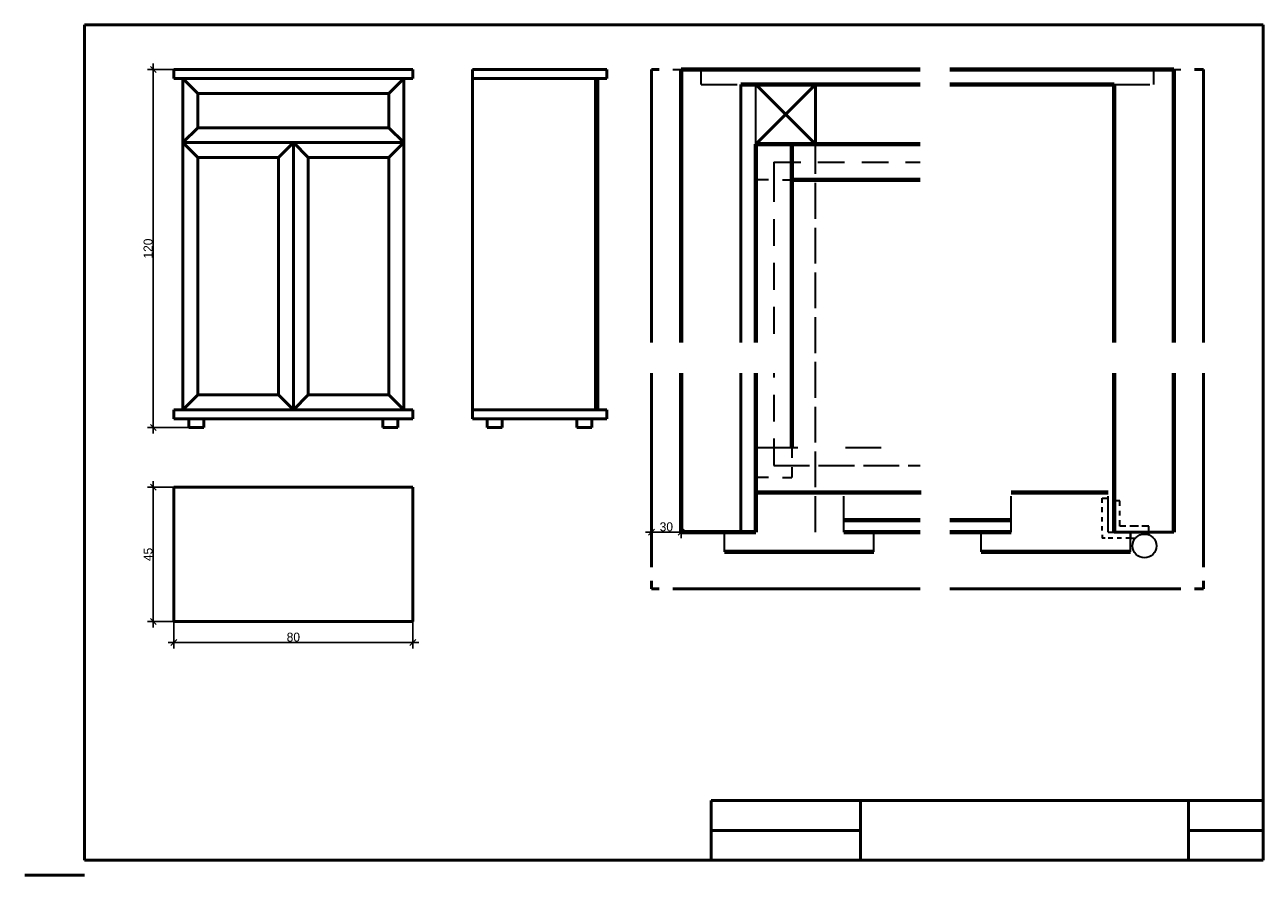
# Model space of a CAD drawing. Header units: millimetres. Extents: x 0 to 415, y 0 to 285.
import ezdxf

# ---------------------------------------------------------------- set-up
doc = ezdxf.new("R2010")
doc.units = ezdxf.units.MM
doc.linetypes.add('ACAD_ISO02W100', pattern=[15, 12, -3])
doc.linetypes.add('ACAD_ISO03W100', pattern=[30, 12, -18])
doc.layers.add('ansicht', color=7, linetype='Continuous', lineweight=50, plot=False)
doc.layers.add('verdeckt', color=7, linetype='ACAD_ISO03W100', lineweight=35, plot=False)
doc.dimstyles.new('Standard$0', dxfattribs={"dimscale": 0, "dimtxt": 3, "dimasz": 2, "dimexe": 2, "dimexo": 0.0625, "dimgap": 0.25, "dimtad": 1, "dimdec": 0, "dimzin": 0, "dimdsep": 46, "dimtxsty": 'Standard', "dimblk": 'OBLIQUE', "dimcen": 0.09, "dimdle": 2, "dimadec": 0, "dimazin": 0, "dimtfac": 1, "dimtdec": 0, "dimtofl": 0, "dimtmove": 0, "dimatfit": 3, "dimfxl": 1, "dimtolj": 1, "dimtzin": 0, "dimarcsym": 0})

# ---------------------------------------------------------------- blocks, each defined once
blk = doc.blocks.new('_Oblique')
at = {"color": 0, "linetype": 'ByBlock', "lineweight": -2}
blk.add_line((-0.5, -0.5), (0.5, 0.5), dxfattribs=at)
blk = doc.blocks.new('*D5')
at = {"layer": 'DEFPOINTS', "color": 0, "linetype": 'Continuous', "lineweight": 35}
for p in [(50, 85), (130, 85), (130, 78.02)]:
    blk.add_point(p, dxfattribs=at)
at = {"layer": 'verdeckt', "color": 0, "linetype": 'Continuous', "lineweight": -2}
for p, q in [((50, 84.94), (50, 76.02)), ((130, 84.94), (130, 76.02)), ((48, 78.02), (132, 78.02))]:
    blk.add_line(p, q, dxfattribs=at)
at = {"layer": 'verdeckt', "color": 0, "linetype": 'Continuous', "lineweight": -2, "xscale": 2, "yscale": 2, "zscale": 2, "rotation": 180}
blk.add_blockref('_Oblique', (50, 78.02), dxfattribs=at)
at = {"layer": 'verdeckt', "color": 0, "linetype": 'Continuous', "lineweight": -2, "xscale": 2, "yscale": 2, "zscale": 2}
blk.add_blockref('_Oblique', (130, 78.02), dxfattribs=at)
at = {"layer": 'verdeckt', "color": 0, "linetype": 'Continuous', "lineweight": 35, "insert": (90, 79.77), "char_height": 3, "attachment_point": 5}
blk.add_mtext('\\A1;80', dxfattribs=at)
blk = doc.blocks.new('*D6')
at = {"layer": 'DEFPOINTS', "color": 0, "linetype": 'Continuous', "lineweight": 35}
for p in [(50, 130), (43.08, 85), (50, 85)]:
    blk.add_point(p, dxfattribs=at)
at = {"layer": 'verdeckt', "color": 0, "linetype": 'Continuous', "lineweight": -2}
for p, q in [((49.94, 130), (41.08, 130)), ((43.08, 132), (43.08, 83)), ((49.94, 85), (41.08, 85))]:
    blk.add_line(p, q, dxfattribs=at)
at = {"layer": 'verdeckt', "color": 0, "linetype": 'Continuous', "lineweight": -2, "xscale": 2, "yscale": 2, "zscale": 2}
for p, rotation in [((43.08, 130), 90), ((43.08, 85), 270)]:
    blk.add_blockref('_Oblique', p, dxfattribs=dict(at, rotation=rotation))
at = {"layer": 'verdeckt', "color": 0, "linetype": 'Continuous', "lineweight": 35, "insert": (41.33, 107.5), "char_height": 3, "attachment_point": 5, "rotation": 90}
blk.add_mtext('\\A1;45', dxfattribs=at)
blk = doc.blocks.new('*D8')
at = {"layer": 'DEFPOINTS', "color": 0, "linetype": 'Continuous', "lineweight": 35}
for p in [(50, 270), (43.08, 150), (55, 150)]:
    blk.add_point(p, dxfattribs=at)
at = {"layer": 'verdeckt', "color": 0, "linetype": 'Continuous', "lineweight": -2}
for p, q in [((49.94, 270), (41.08, 270)), ((43.08, 272), (43.08, 148)), ((54.94, 150), (41.08, 150))]:
    blk.add_line(p, q, dxfattribs=at)
at = {"layer": 'verdeckt', "color": 0, "linetype": 'Continuous', "lineweight": -2, "xscale": 2, "yscale": 2, "zscale": 2}
for p, rotation in [((43.08, 270), 90), ((43.08, 150), 270)]:
    blk.add_blockref('_Oblique', p, dxfattribs=dict(at, rotation=rotation))
at = {"layer": 'verdeckt', "color": 0, "linetype": 'Continuous', "lineweight": 35, "insert": (41.33, 210), "char_height": 3, "attachment_point": 5, "rotation": 90}
blk.add_mtext('\\A1;120', dxfattribs=at)
blk = doc.blocks.new('*D16')
at = {"layer": 'DEFPOINTS', "color": 0, "linetype": 'Continuous', "lineweight": 35}
for p in [(209.98, 140.83), (220, 140.83), (220, 115)]:
    blk.add_point(p, dxfattribs=at)
at = {"layer": 'verdeckt', "color": 0, "linetype": 'Continuous', "lineweight": -2}
for p, q in [((209.98, 140.77), (209.98, 113)), ((220, 140.77), (220, 113)), ((207.98, 115), (222, 115))]:
    blk.add_line(p, q, dxfattribs=at)
at = {"layer": 'verdeckt', "color": 0, "linetype": 'Continuous', "lineweight": -2, "xscale": 2, "yscale": 2, "zscale": 2, "rotation": 180}
blk.add_blockref('_Oblique', (209.98, 115), dxfattribs=at)
at = {"layer": 'verdeckt', "color": 0, "linetype": 'Continuous', "lineweight": -2, "xscale": 2, "yscale": 2, "zscale": 2}
blk.add_blockref('_Oblique', (220, 115), dxfattribs=at)
at = {"layer": 'verdeckt', "color": 0, "linetype": 'Continuous', "lineweight": 35, "insert": (214.99, 116.75), "char_height": 3, "attachment_point": 5}
blk.add_mtext('\\A1;30', dxfattribs=at)

msp = doc.modelspace()

# ---------------------------------------------------------------- linework, layer by layer
at = {"layer": 'ansicht'}
for p, q in [((20, 5), (20, 285)), ((20, 285), (415, 285)), ((415, 5), (415, 285)), ((50, 270), (130, 270)), ((50, 270), (50, 267)), ((130, 270), (130, 267)), ((150, 267), (150, 270)), ((150, 270), (195, 270)), ((195, 267), (195, 270)), ((210, 270), (210, 178.55)), ((212.62, 270), (210, 270)), ((395, 270), (391.93, 270)), ((395, 270), (395, 178.55)), ((130, 267), (50, 267)), ((53, 267), (50, 267)), ((53, 267), (53, 156)), ((53, 267), (53, 245.5)), ((58, 262), (53, 267)), ((122, 262), (127, 267)), ((130, 267), (127, 267)), ((127, 267), (127, 156)), ((150, 267), (195, 267)), ((150, 267), (150, 156)), ((192, 267), (191.3, 267)), ((191.3, 267), (191.3, 156)), ((192, 156), (192, 267)), ((58, 262), (122, 262)), ((58, 250.5), (58, 262)), ((122, 262), (122, 250.5)), ((240, 178.55), (240, 265)), ((265, 265), (245, 245)), ((265, 245), (245, 265)), ((265, 245), (265, 265)), ((53, 245.5), (58, 250.5)), ((122, 250.5), (58, 250.5)), ((127, 245.5), (122, 250.5)), ((53, 245.5), (127, 245.5)), ((58, 240.5), (53, 245.5)), ((85, 240.5), (90, 245.5)), ((90, 245.5), (90, 156)), ((90, 245.5), (90, 240.5)), ((95, 240.5), (90, 245.5)), ((122, 240.5), (127, 245.5)), ((85, 240.5), (58, 240.5)), ((58, 240.5), (58, 161)), ((85, 240.5), (85, 161)), ((95, 240.5), (122, 240.5)), ((95, 240.5), (95, 161)), ((122, 240.5), (122, 161)), ((210, 168.23), (210, 115)), ((240, 115), (240, 168.23)), ((395, 168.23), (395, 115)), ((58, 161), (53, 156)), ((85, 161), (58, 161)), ((85, 161), (90, 156)), ((90, 156), (90, 161)), ((95, 161), (90, 156)), ((95, 161), (122, 161)), ((122, 161), (127, 156)), ((50, 156), (130, 156)), ((50, 156), (50, 153)), ((130, 156), (127, 156)), ((130, 156), (130, 153)), ((150, 153), (150, 156)), ((150, 156), (195, 156)), ((195, 156), (192, 156)), ((195, 153), (195, 156)), ((130, 153), (50, 153)), ((55, 153), (55, 150)), ((55, 150), (60, 150)), ((60, 150), (60, 153)), ((120, 153), (120, 150)), ((120, 150), (125, 150)), ((125, 153), (130, 153)), ((125, 150), (125, 153)), ((150, 153), (195, 153)), ((150, 153), (155, 153)), ((155, 153), (155, 150)), ((155, 150), (160, 150)), ((160, 150), (160, 153)), ((185, 153), (185, 150)), ((185, 150), (190, 150)), ((190, 153), (195, 153)), ((190, 150), (190, 153)), ((130, 130), (50, 130)), ((50, 130), (50, 85)), ((130, 130), (130, 85)), ((395, 103.22), (395, 125.93)), ((210, 103.22), (210, 115)), ((385, 115), (365, 115)), ((210, 95.93), (210, 98.66)), ((210, 95.93), (212.62, 95.93)), ((217.18, 95.93), (300, 95.93)), ((310, 95.93), (387.37, 95.93)), ((391.93, 95.93), (395, 95.93)), ((395, 95.93), (395, 98.66)), ((130, 85), (50, 85)), ((415, 25), (230, 25)), ((230, 25), (230, 5)), ((280, 15), (280, 25)), ((280, 25), (280, 5)), ((390, 15), (390, 25)), ((390, 25), (390, 5)), ((415, 5), (415, 25)), ((415, 25), (415, 15)), ((230, 5), (230, 15)), ((230, 15), (280, 15)), ((415, 15), (390, 15)), ((20, 5), (415, 5)), ((0, 0), (20, 0))]:
    msp.add_line(p, q, dxfattribs=at)
at = {"layer": 'ansicht', "linetype": 'Continuous', "lineweight": 70}
for p, q in [((240, 270), (220, 270)), ((220, 178.55), (220, 270)), ((240, 270), (300, 270)), ((310, 270), (365, 270)), ((385, 270), (365, 270)), ((385, 178.55), (385, 270)), ((365, 265), (365, 178.55)), ((265, 245), (245, 245)), ((245, 178.55), (245, 245)), ((220, 115), (220, 168.23)), ((245, 115), (245, 168.23)), ((365, 168.23), (365, 115)), ((385, 115), (385, 168.23))]:
    msp.add_line(p, q, dxfattribs=at)
at = {"layer": 'verdeckt', "color": 0, "linetype": 'ByBlock', "lineweight": 35}
for p, q in [((217.18, 270), (220, 270)), ((385, 270), (387.37, 270)), ((245, 245), (245, 265))]:
    msp.add_line(p, q, dxfattribs=at)
at = {"layer": 'verdeckt', "linetype": 'ACAD_ISO02W100'}
for p, q in [((220, 270), (220, 265)), ((226.7, 265), (226.7, 270)), ((378.3, 265), (378.3, 270)), ((226.7, 265), (240, 265)), ((365, 265), (378.3, 265)), ((245, 245), (245, 233)), ((251, 239), (251, 225.61)), ((251, 239), (260.01, 239)), ((265.72, 239), (274.73, 239)), ((265.72, 239), (274.73, 239)), ((280.44, 239), (289.45, 239)), ((280.44, 239), (289.45, 239)), ((295.16, 239), (300, 239)), ((251, 234.63), (251, 225.61)), ((251, 219.91), (251, 210.89)), ((251, 219.91), (251, 210.89)), ((251, 205.19), (251, 196.18)), ((251, 205.19), (251, 196.18)), ((251, 190.47), (251, 181.46)), ((251, 190.47), (251, 181.46)), ((251, 168.23), (251, 166.74)), ((251, 168.23), (251, 166.74)), ((251, 161.03), (251, 152.02)), ((251, 161.03), (251, 152.02)), ((251, 146.31), (251, 137.3)), ((251, 146.31), (251, 137.3)), ((247, 133.3), (247, 133.3)), ((274.5, 115), (274.5, 128.3)), ((330.5, 115), (330.5, 128.3)), ((361.04, 124.83), (361.04, 126.31)), ((361.04, 126.31), (363, 126.31)), ((367, 125.52), (365, 125.52)), ((367, 123.8), (367, 125.52)), ((361.03, 121.66), (361.03, 123.34)), ((367, 120.54), (367, 122.09)), ((330.5, 119), (310, 119)), ((330.5, 115), (330.5, 119)), ((361.01, 115.52), (361.01, 117.01)), ((361.02, 118.49), (361.02, 119.98)), ((367, 117), (367, 119)), ((369.01, 117), (367, 117)), ((373.22, 117), (370.25, 117)), ((376.69, 117), (374.29, 117)), ((376.69, 115), (376.69, 117)), ((234.5, 108.4), (234.5, 115)), ((284.5, 115), (274.5, 115)), ((274.5, 115), (300, 115)), ((284.5, 108.4), (284.5, 115)), ((310, 115), (330.5, 115)), ((320.5, 108.4), (320.5, 115)), ((320.5, 115), (330.5, 115)), ((361, 114.04), (361, 113)), ((362.04, 113), (361, 113)), ((364.56, 113), (363.07, 113)), ((367.53, 113), (366.04, 113)), ((370.5, 113), (369.01, 113)), ((370.5, 115), (370.5, 113)), ((370.5, 113), (372.2, 113)), ((374.69, 114.32), (374.69, 115)), ((376.69, 114.06), (376.69, 115))]:
    msp.add_line(p, q, dxfattribs=at)
at = {"layer": 'verdeckt', "color": 0, "linetype": 'ByBlock', "lineweight": 70}
for p, q in [((240, 265), (300, 265)), ((310, 265), (365, 265)), ((330.5, 128.3), (363, 128.3)), ((300, 119), (274.5, 119)), ((330.5, 119), (310, 119)), ((220, 115), (245, 115)), ((274.5, 115), (300, 115)), ((310, 115), (330.5, 115)), ((234.5, 108.4), (284.5, 108.4)), ((320.5, 108.4), (370.5, 108.4))]:
    msp.add_line(p, q, dxfattribs=at)
at = {"layer": 'verdeckt'}
for p, q in [((245, 178.55), (245, 245)), ((245, 143.3), (300, 143.3)), ((247, 143.3), (259, 143.3)), ((363, 115), (363, 128.3)), ((363, 115), (365, 115)), ((370.5, 108.4), (370.5, 115))]:
    msp.add_line(p, q, dxfattribs=at)
at = {"layer": 'verdeckt', "color": 0, "linetype": 'Continuous', "lineweight": 70}
for p, q in [((257, 245), (300, 245)), ((257, 143.3), (257, 245)), ((257, 233), (300, 233)), ((300.42, 128.3), (245, 128.3))]:
    msp.add_line(p, q, dxfattribs=at)
at = {"layer": 'verdeckt', "color": 0, "linetype": 'ACAD_ISO02W100', "lineweight": 35}
for p, q in [((265, 115), (265, 245)), ((249.26, 233), (245, 233)), ((253.9, 233), (257, 233)), ((257, 143.3), (257, 139.82)), ((251, 137.3), (300, 137.3)), ((249.26, 133.3), (245, 133.3)), ((253.9, 133.3), (257, 133.3)), ((257, 136.78), (257, 133.3))]:
    msp.add_line(p, q, dxfattribs=at)
at = {"layer": 'verdeckt', "linetype": 'Continuous', "lineweight": 70}
for p, q in [((245, 143.3), (245, 168.23)), ((245, 128.3), (245, 143.3))]:
    msp.add_line(p, q, dxfattribs=at)
at = {"layer": 'verdeckt', "linetype": 'Continuous'}
msp.add_circle((375.2, 110.35), 4, dxfattribs=at)

# ---------------------------------------------------------------- dimensions: what is measured, and where the dimension line sits
at = {"layer": 'verdeckt', "color": 0, "linetype": 'Continuous', "lineweight": 35}
for base, p1, p2, picture, middle in [((43.08, 150), (50, 270), (55, 150), '*D8', (41.33, 210)), ((43.08, 85), (50, 130), (50, 85), '*D6', (41.33, 107.5))]:
    dim = msp.add_linear_dim(base=base, p1=p1, p2=p2, angle=90, dimstyle='Standard$0', override={"dimscale": 1}, dxfattribs=at)
    dim.commit()
    dim.dimension.update_dxf_attribs({"geometry": picture, "text_midpoint": middle})
dim = msp.add_linear_dim(base=(220, 115), p1=(209.98, 140.83), p2=(220, 140.83), text='30', dimstyle='Standard$0', override={"dimscale": 1, "dimblk1": 'Oblique', "dimblk2": 'Oblique', "dimsah": 1}, dxfattribs=at)
dim.commit()
dim.dimension.update_dxf_attribs({"geometry": '*D16', "text_midpoint": (214.99, 116.75)})
dim = msp.add_linear_dim(base=(130, 78.02), p1=(50, 85), p2=(130, 85), dimstyle='Standard$0', override={"dimscale": 1}, dxfattribs=at)
dim.commit()
dim.dimension.update_dxf_attribs({"geometry": '*D5', "text_midpoint": (90, 79.77)})

doc.saveas('drawing.dxf')
